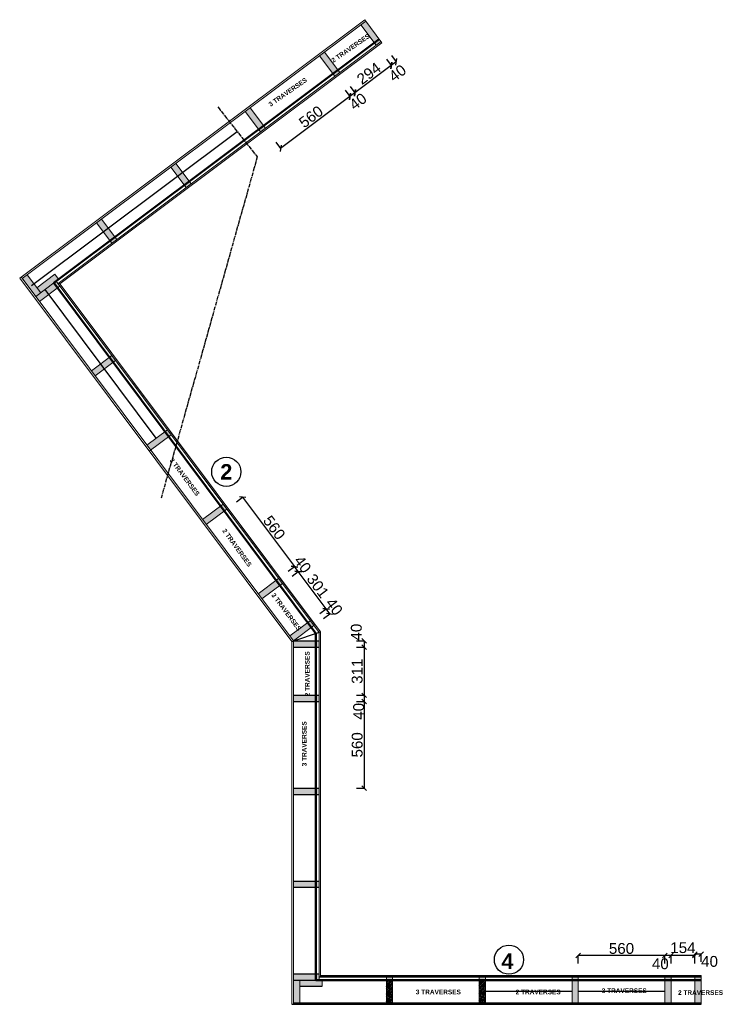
# Model space of a CAD drawing. Extents: x 58242 to 349865, y -38439 to 8834.
# Tile 4 of 7: x 69666 to 74221, y -38439 to -32076. Entities that reach past the tile are written whole.
import ezdxf

# ---------------------------------------------------------------- set-up
doc = ezdxf.new("R2010")
doc.units = 0
doc.header["$MEASUREMENT"] = 0
doc.linetypes.add('ACAD_ISO08W100', pattern=[36, 24, -3, 6, -3])
doc.layers.add('Murs Périphériques', color=7, linetype='Continuous')
doc.layers.add('Texte 2D', color=7, linetype='Continuous')
doc.styles.get("Standard").update_dxf_attribs({"font": 'arial.ttf'})
doc.styles.add('STYLE_GENERE_6', font='arialbd.ttf')
doc.linetypes.add('ISOLATION', pattern='A,0.0001,-0.1,[134,ltypeshp.shx,S=0.1,R=0,X=-0.1,Y=0],-0.2,[134,ltypeshp.shx,S=0.1,R=180,X=0.1,Y=0],-0.1', length=0.4001)
doc.dimstyles.new('STYLE_GENERE__8', dxfattribs={"dimtxt": 70, "dimasz": 30, "dimexe": 0.18, "dimexo": 0.0625, "dimgap": 10, "dimtad": 1, "dimdec": 0, "dimzin": 0, "dimdsep": 46, "dimtxsty": 'Standard', "dimblk": 'OBLIQUE', "dimcen": 0.09, "dimadec": 0, "dimazin": 0, "dimtfac": 1, "dimtdec": 0, "dimtmove": 2, "dimatfit": 3, "dimldrblk": 'ARROWHEAD_5', "dimfxl": 50, "dimfxlon": 1, "dimtolj": 1, "dimtzin": 0, "dimarcsym": 0})
pattern_1 = [(45, (0, -12132.983), (-6.1871843, 6.1871843), []), (135, (0, -12132.983), (-18.561553, 6.1871843), [21.875, -13.125])]

# ---------------------------------------------------------------- blocks, each defined once
blk = doc.blocks.new('_Oblique')
at = {"color": 0, "linetype": 'ByBlock', "lineweight": -2}
blk.add_line((-0.5, -0.5), (0.5, 0.5), dxfattribs=at)
blk = doc.blocks.new('*D690')
at = {"color": 0, "lineweight": -2, "transparency": 16777216}
for p, q in [((74030.1, -38164.4), (74030.1, -38114.2)), ((74070.1, -38114.4), (74030.1, -38114.4)), ((74070.1, -38164.4), (74070.1, -38114.2))]:
    blk.add_line(p, q, dxfattribs=at)
at = {"layer": 'Defpoints', "color": 0, "transparency": 16777216}
for p in [(74030.1, -38114.4), (74030.1, -38252.5), (74070.1, -38252.5)]:
    blk.add_point(p, dxfattribs=at)
at = {"color": 0, "lineweight": -2, "transparency": 16777216, "xscale": 30, "yscale": 30, "zscale": 30, "rotation": 180}
blk.add_blockref('_Oblique', (74030.1, -38114.4), dxfattribs=at)
at = {"color": 0, "lineweight": -2, "transparency": 16777216, "xscale": 30, "yscale": 30, "zscale": 30}
blk.add_blockref('_Oblique', (74070.1, -38114.4), dxfattribs=at)
at = {"color": 0, "transparency": 16777216, "insert": (74125.2, -38161.7), "char_height": 70, "attachment_point": 5}
blk.add_mtext('\\A1;40', dxfattribs=at)
blk = doc.blocks.new('ARROWHEAD_5')
at = {"color": 0, "linetype": 'Continuous', "lineweight": 0}
blk.add_line((0, 0), (-1, 0), dxfattribs=at)
blk.add_solid([(-1, 0.2679), (0, 0), (-1, -0.2679), (-1, 0.2679)], dxfattribs=at)
blk = doc.blocks.new('*D691')
at = {"color": 0, "lineweight": -2, "transparency": 16777216}
for p, q in [((73876, -38173.8), (73876, -38123.6)), ((74030.1, -38123.8), (73876, -38123.8)), ((74030.1, -38173.8), (74030.1, -38123.6))]:
    blk.add_line(p, q, dxfattribs=at)
at = {"layer": 'Defpoints', "color": 0, "transparency": 16777216}
for p in [(73876, -38123.8), (73876, -38261.5), (74030.1, -38261.9)]:
    blk.add_point(p, dxfattribs=at)
at = {"color": 0, "lineweight": -2, "transparency": 16777216, "xscale": 30, "yscale": 30, "zscale": 30, "rotation": 180}
blk.add_blockref('_Oblique', (73876, -38123.8), dxfattribs=at)
at = {"color": 0, "lineweight": -2, "transparency": 16777216, "xscale": 30, "yscale": 30, "zscale": 30}
blk.add_blockref('_Oblique', (74030.1, -38123.8), dxfattribs=at)
at = {"color": 0, "transparency": 16777216, "insert": (73953.1, -38072.8), "char_height": 70, "attachment_point": 5}
blk.add_mtext('\\A1;154', dxfattribs=at)
blk = doc.blocks.new('*D692')
at = {"color": 0, "lineweight": -2, "transparency": 16777216}
for p, q in [((73836, -38173.8), (73836, -38123.6)), ((73876, -38123.8), (73836, -38123.8)), ((73876, -38173.8), (73876, -38123.6))]:
    blk.add_line(p, q, dxfattribs=at)
at = {"layer": 'Defpoints', "color": 0, "transparency": 16777216}
for p in [(73836, -38123.8), (73836, -38261.5), (73876, -38261.5)]:
    blk.add_point(p, dxfattribs=at)
at = {"color": 0, "lineweight": -2, "transparency": 16777216, "xscale": 30, "yscale": 30, "zscale": 30, "rotation": 180}
blk.add_blockref('_Oblique', (73836, -38123.8), dxfattribs=at)
at = {"color": 0, "lineweight": -2, "transparency": 16777216, "xscale": 30, "yscale": 30, "zscale": 30}
blk.add_blockref('_Oblique', (73876, -38123.8), dxfattribs=at)
at = {"color": 0, "transparency": 16777216, "insert": (73807, -38176.9), "char_height": 70, "attachment_point": 5}
blk.add_mtext('\\A1;40', dxfattribs=at)
blk = doc.blocks.new('*D693')
at = {"color": 0, "lineweight": -2, "transparency": 16777216}
for p, q in [((73276, -38173.8), (73276, -38123.6)), ((73836, -38123.8), (73276, -38123.8)), ((73836, -38173.8), (73836, -38123.6))]:
    blk.add_line(p, q, dxfattribs=at)
at = {"layer": 'Defpoints', "color": 0, "transparency": 16777216}
for p in [(73276, -38123.8), (73276, -38261.5), (73836, -38261.5)]:
    blk.add_point(p, dxfattribs=at)
at = {"color": 0, "lineweight": -2, "transparency": 16777216, "xscale": 30, "yscale": 30, "zscale": 30, "rotation": 180}
blk.add_blockref('_Oblique', (73276, -38123.8), dxfattribs=at)
at = {"color": 0, "lineweight": -2, "transparency": 16777216, "xscale": 30, "yscale": 30, "zscale": 30}
blk.add_blockref('_Oblique', (73836, -38123.8), dxfattribs=at)
at = {"color": 0, "transparency": 16777216, "insert": (73556, -38078), "char_height": 70, "attachment_point": 5}
blk.add_mtext('\\A1;560', dxfattribs=at)
blk = doc.blocks.new('*D694')
at = {"color": 0, "lineweight": -2, "transparency": 16777216}
for p, q in [((71843.3, -36090.4), (71893.4, -36090.4)), ((71843.3, -36130.4), (71893.4, -36130.4)), ((71893.3, -36090.4), (71893.3, -36130.4))]:
    blk.add_line(p, q, dxfattribs=at)
at = {"layer": 'Defpoints', "color": 0, "transparency": 16777216}
for p in [(71601.1, -36090.4), (71601.1, -36130.4), (71893.3, -36130.4)]:
    blk.add_point(p, dxfattribs=at)
at = {"color": 0, "lineweight": -2, "transparency": 16777216, "xscale": 30, "yscale": 30, "zscale": 30}
for p, rotation in [((71893.3, -36090.4), 90), ((71893.3, -36130.4), 270)]:
    blk.add_blockref('_Oblique', p, dxfattribs=dict(at, rotation=rotation))
at = {"color": 0, "transparency": 16777216, "insert": (71842.1, -36033.6), "char_height": 70, "attachment_point": 5, "rotation": 90}
blk.add_mtext('\\A1;40', dxfattribs=at)
blk = doc.blocks.new('*D695')
at = {"color": 0, "lineweight": -2, "transparency": 16777216}
for p, q in [((71843.3, -36130.4), (71893.4, -36130.4)), ((71893.3, -36130.4), (71893.3, -36441.9)), ((71843.3, -36441.9), (71893.4, -36441.9))]:
    blk.add_line(p, q, dxfattribs=at)
at = {"layer": 'Defpoints', "color": 0, "transparency": 16777216}
for p in [(71601.1, -36130.4), (71581.1, -36441.9), (71893.3, -36441.9)]:
    blk.add_point(p, dxfattribs=at)
at = {"color": 0, "lineweight": -2, "transparency": 16777216, "xscale": 30, "yscale": 30, "zscale": 30}
for p, rotation in [((71893.3, -36130.4), 90), ((71893.3, -36441.9), 270)]:
    blk.add_blockref('_Oblique', p, dxfattribs=dict(at, rotation=rotation))
at = {"color": 0, "transparency": 16777216, "insert": (71847.5, -36286.2), "char_height": 70, "attachment_point": 5, "rotation": 90}
blk.add_mtext('\\A1;311', dxfattribs=at)
blk = doc.blocks.new('*D696')
at = {"color": 0, "lineweight": -2, "transparency": 16777216}
for p, q in [((71843.3, -36441.9), (71893.4, -36441.9)), ((71893.3, -36441.9), (71893.3, -36481.9)), ((71843.3, -36481.9), (71893.4, -36481.9))]:
    blk.add_line(p, q, dxfattribs=at)
at = {"layer": 'Defpoints', "color": 0, "transparency": 16777216}
for p in [(71581.1, -36441.9), (71581.1, -36481.9), (71893.3, -36481.9)]:
    blk.add_point(p, dxfattribs=at)
at = {"color": 0, "lineweight": -2, "transparency": 16777216, "xscale": 30, "yscale": 30, "zscale": 30}
for p, rotation in [((71893.3, -36441.9), 90), ((71893.3, -36481.9), 270)]:
    blk.add_blockref('_Oblique', p, dxfattribs=dict(at, rotation=rotation))
at = {"color": 0, "transparency": 16777216, "insert": (71857, -36545.2), "char_height": 70, "attachment_point": 5, "rotation": 90}
blk.add_mtext('\\A1;40', dxfattribs=at)
blk = doc.blocks.new('*D697')
at = {"color": 0, "lineweight": -2, "transparency": 16777216}
for p, q in [((71606.7, -35912.8), (71646.8, -35882.7)), ((71670.7, -35914.9), (71646.7, -35882.8)), ((71630.6, -35944.8), (71670.8, -35914.8))]:
    blk.add_line(p, q, dxfattribs=at)
at = {"layer": 'Defpoints', "color": 0, "transparency": 16777216}
for p in [(71646.7, -35882.8), (71544.2, -35959.5), (71568.2, -35991.6)]:
    blk.add_point(p, dxfattribs=at)
at = {"color": 0, "lineweight": -2, "transparency": 16777216, "xscale": 30, "yscale": 30, "zscale": 30}
for p, rotation in [((71646.7, -35882.8), 126.8149930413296), ((71670.7, -35914.9), 306.8149930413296)]:
    blk.add_blockref('_Oblique', p, dxfattribs=dict(at, rotation=rotation))
at = {"color": 0, "transparency": 16777216, "insert": (71698.8, -35868.8), "char_height": 70, "attachment_point": 5, "rotation": 306.81499}
blk.add_mtext('\\A1;40', dxfattribs=at)
blk = doc.blocks.new('*D698')
at = {"color": 0, "lineweight": -2, "transparency": 16777216}
for p, q in [((71426.2, -35671.8), (71466.4, -35641.7)), ((71646.7, -35882.8), (71466.3, -35641.8)), ((71606.7, -35912.8), (71646.8, -35882.7))]:
    blk.add_line(p, q, dxfattribs=at)
at = {"layer": 'Defpoints', "color": 0, "transparency": 16777216}
for p in [(71466.3, -35641.8), (71363.8, -35718.5), (71544.2, -35959.5)]:
    blk.add_point(p, dxfattribs=at)
at = {"color": 0, "lineweight": -2, "transparency": 16777216, "xscale": 30, "yscale": 30, "zscale": 30}
for p, rotation in [((71466.3, -35641.8), 126.8149930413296), ((71646.7, -35882.8), 306.8149930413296)]:
    blk.add_blockref('_Oblique', p, dxfattribs=dict(at, rotation=rotation))
at = {"color": 0, "transparency": 16777216, "insert": (71593.1, -35734.9), "char_height": 70, "attachment_point": 5, "rotation": 306.81499}
blk.add_mtext('\\A1;301', dxfattribs=at)
blk = doc.blocks.new('*D699')
at = {"color": 0, "lineweight": -2, "transparency": 16777216}
for p, q in [((71402.3, -35639.7), (71442.4, -35609.7)), ((71466.3, -35641.8), (71442.3, -35609.8)), ((71426.2, -35671.8), (71466.4, -35641.7))]:
    blk.add_line(p, q, dxfattribs=at)
at = {"layer": 'Defpoints', "color": 0, "transparency": 16777216}
for p in [(71442.3, -35609.8), (71339.8, -35686.5), (71363.8, -35718.5)]:
    blk.add_point(p, dxfattribs=at)
at = {"color": 0, "lineweight": -2, "transparency": 16777216, "xscale": 30, "yscale": 30, "zscale": 30}
for p, rotation in [((71442.3, -35609.8), 126.8149930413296), ((71466.3, -35641.8), 306.8149930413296)]:
    blk.add_blockref('_Oblique', p, dxfattribs=dict(at, rotation=rotation))
at = {"color": 0, "transparency": 16777216, "insert": (71495, -35595.3), "char_height": 70, "attachment_point": 5, "rotation": 306.81499}
blk.add_mtext('\\A1;40', dxfattribs=at)
blk = doc.blocks.new('*D700')
at = {"color": 0, "lineweight": -2, "transparency": 16777216}
for p, q in [((72069.7, -32308.1), (72099.8, -32348.3)), ((72037.9, -32331.9), (72068, -32372.1)), ((72099.7, -32348.1), (72067.9, -32372))]:
    blk.add_line(p, q, dxfattribs=at)
at = {"layer": 'Defpoints', "color": 0, "transparency": 16777216}
for p in [(71958.3, -32225.7), (71990.2, -32201.8), (72067.9, -32372)]:
    blk.add_point(p, dxfattribs=at)
at = {"color": 0, "lineweight": -2, "transparency": 16777216, "xscale": 30, "yscale": 30, "zscale": 30}
for p, rotation in [((72067.9, -32372), 216.8149930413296), ((72099.7, -32348.1), 36.81499304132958)]:
    blk.add_blockref('_Oblique', p, dxfattribs=dict(at, rotation=rotation))
at = {"color": 0, "transparency": 16777216, "insert": (72108.2, -32421.1), "char_height": 70, "attachment_point": 5, "rotation": 36.81499}
blk.add_mtext('\\A1;40', dxfattribs=at)
blk = doc.blocks.new('*D701')
at = {"color": 0, "lineweight": -2, "transparency": 16777216}
for p, q in [((72067.9, -32372), (71832.5, -32548.1)), ((72037.9, -32331.9), (72068, -32372.1)), ((71802.5, -32508.1), (71832.6, -32548.3))]:
    blk.add_line(p, q, dxfattribs=at)
at = {"layer": 'Defpoints', "color": 0, "transparency": 16777216}
for p in [(71958.3, -32225.7), (71723, -32401.8), (71832.5, -32548.1)]:
    blk.add_point(p, dxfattribs=at)
at = {"color": 0, "lineweight": -2, "transparency": 16777216, "xscale": 30, "yscale": 30, "zscale": 30}
for p, rotation in [((72067.9, -32372), 36.81499304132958), ((71832.5, -32548.1), 216.8149930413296)]:
    blk.add_blockref('_Oblique', p, dxfattribs=dict(at, rotation=rotation))
at = {"color": 0, "transparency": 16777216, "insert": (71922.8, -32423.4), "char_height": 70, "attachment_point": 5, "rotation": 36.81499}
blk.add_mtext('\\A1;294', dxfattribs=at)
blk = doc.blocks.new('*D702')
at = {"color": 0, "lineweight": -2, "transparency": 16777216}
for p, q in [((71802.5, -32508.1), (71832.6, -32548.3)), ((71770.5, -32532.1), (71800.6, -32572.2)), ((71832.5, -32548.1), (71800.5, -32572.1))]:
    blk.add_line(p, q, dxfattribs=at)
at = {"layer": 'Defpoints', "color": 0, "transparency": 16777216}
for p in [(71691, -32425.8), (71723, -32401.8), (71800.5, -32572.1)]:
    blk.add_point(p, dxfattribs=at)
at = {"color": 0, "lineweight": -2, "transparency": 16777216, "xscale": 30, "yscale": 30, "zscale": 30}
for p, rotation in [((71800.5, -32572.1), 216.8149930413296), ((71832.5, -32548.1), 36.81499304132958)]:
    blk.add_blockref('_Oblique', p, dxfattribs=dict(at, rotation=rotation))
at = {"color": 0, "transparency": 16777216, "insert": (71852.6, -32604.8), "char_height": 70, "attachment_point": 5, "rotation": 36.81499}
blk.add_mtext('\\A1;40', dxfattribs=at)
blk = doc.blocks.new('*D703')
at = {"color": 0, "lineweight": -2, "transparency": 16777216}
for p, q in [((71800.5, -32572.1), (71352.1, -32907.7)), ((71770.5, -32532.1), (71800.6, -32572.2)), ((71322.2, -32867.6), (71352.2, -32907.8))]:
    blk.add_line(p, q, dxfattribs=at)
at = {"layer": 'Defpoints', "color": 0, "transparency": 16777216}
for p in [(71691, -32425.8), (71242.6, -32761.4), (71352.1, -32907.7)]:
    blk.add_point(p, dxfattribs=at)
at = {"color": 0, "lineweight": -2, "transparency": 16777216, "xscale": 30, "yscale": 30, "zscale": 30}
for p, rotation in [((71800.5, -32572.1), 36.81499304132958), ((71352.1, -32907.7), 216.8149930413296)]:
    blk.add_blockref('_Oblique', p, dxfattribs=dict(at, rotation=rotation))
at = {"color": 0, "transparency": 16777216, "insert": (71548.9, -32703.3), "char_height": 70, "attachment_point": 5, "rotation": 36.81499}
blk.add_mtext('\\A1;560', dxfattribs=at)
blk = doc.blocks.new('*D704')
at = {"color": 0, "lineweight": -2, "transparency": 16777216}
for p, q in [((71843.4, -36481.9), (71893.6, -36481.9)), ((71893.4, -36481.9), (71893.4, -37041.9)), ((71843.4, -37041.9), (71893.6, -37041.9))]:
    blk.add_line(p, q, dxfattribs=at)
at = {"layer": 'Defpoints', "color": 0, "transparency": 16777216}
for p in [(71436.1, -36481.9), (71436.1, -37041.9), (71893.4, -37041.9)]:
    blk.add_point(p, dxfattribs=at)
at = {"color": 0, "lineweight": -2, "transparency": 16777216, "xscale": 30, "yscale": 30, "zscale": 30}
for p, rotation in [((71893.4, -36481.9), 90), ((71893.4, -37041.9), 270)]:
    blk.add_blockref('_Oblique', p, dxfattribs=dict(at, rotation=rotation))
at = {"color": 0, "transparency": 16777216, "insert": (71847.7, -36761.9), "char_height": 70, "attachment_point": 5, "rotation": 90}
blk.add_mtext('\\A1;560', dxfattribs=at)
blk = doc.blocks.new('*D705')
at = {"color": 0, "lineweight": -2, "transparency": 16777216}
for p, q in [((71066.8, -35191.3), (71107, -35161.2)), ((71106.9, -35161.3), (71442.4, -35609.7)), ((71402.4, -35639.6), (71442.6, -35609.6))]:
    blk.add_line(p, q, dxfattribs=at)
at = {"layer": 'Defpoints', "color": 0, "transparency": 16777216}
for p in [(70872.2, -35337), (71442.4, -35609.7), (71207.7, -35785.3)]:
    blk.add_point(p, dxfattribs=at)
at = {"color": 0, "lineweight": -2, "transparency": 16777216, "xscale": 30, "yscale": 30, "zscale": 30}
for p, rotation in [((71106.9, -35161.3), 126.814993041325), ((71442.4, -35609.7), 306.814993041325)]:
    blk.add_blockref('_Oblique', p, dxfattribs=dict(at, rotation=rotation))
at = {"color": 0, "transparency": 16777216, "insert": (71311.3, -35358.1), "char_height": 70, "attachment_point": 5, "rotation": 306.81499}
blk.add_mtext('\\A1;560', dxfattribs=at)

msp = doc.modelspace()

# ---------------------------------------------------------------- hatches: boundary and pattern name
h = msp.add_hatch()
h.set_pattern_fill('ANSI38', color=59, scale=70)
h.set_pattern_definition(pattern_1)
h.paths.add_polyline_path([(73276.039, -38281.522), (73236.039, -38281.522), (73236.039, -38429.522), (73276.039, -38429.522)])
h.paths.add_polyline_path([(73876.039, -38281.522), (73836.039, -38281.522), (73836.039, -38429.522), (73876.039, -38429.522)])
h.paths.add_polyline_path([(74070.101, -38281.522), (74030.101, -38281.522), (74030.101, -38429.522), (74070.101, -38429.522)])
h.paths.add_polyline_path([(71476.039, -38281.522), (71436.101, -38281.522), (71436.101, -38429.522), (71476.039, -38429.522)])
h.paths.add_polyline_path([(71621.039, -38281.522), (71581.101, -38281.522), (71476.039, -38281.522), (71476.039, -38321.522), (71621.039, -38321.522)])
h.paths.add_polyline_path([(71581.101, -38241.522), (71436.101, -38241.522), (71436.101, -38281.522), (71581.101, -38281.522)])
h.paths.add_polyline_path([(71581.101, -37641.886), (71436.101, -37641.886), (71436.101, -37681.886), (71581.101, -37681.886)])
h.paths.add_polyline_path([(71581.101, -37041.886), (71436.101, -37041.886), (71436.101, -37081.886), (71581.101, -37081.886)])
h.paths.add_polyline_path([(71581.101, -36441.886), (71436.101, -36441.886), (71436.101, -36481.886), (71581.101, -36481.886)])
h.paths.add_polyline_path([(71581.101, -36090.429), (71436.101, -36090.429), (71436.101, -36130.429), (71581.101, -36130.429)])
h.paths.add_polyline_path([(71552.185, -36003.54), (71528.215, -35971.517), (71412.132, -36058.406), (71436.101, -36090.429)])
h.paths.add_polyline_path([(71347.791, -35730.47), (71323.821, -35698.447), (71207.738, -35785.336), (71231.707, -35817.359)])
h.paths.add_polyline_path([(70988.251, -35250.126), (70964.281, -35218.103), (70848.198, -35304.991), (70872.167, -35337.014)])
h.paths.add_polyline_path([(70628.711, -34769.781), (70604.741, -34737.758), (70488.658, -34824.647), (70512.628, -34856.67)])
h.paths.add_polyline_path([(70269.171, -34289.436), (70245.202, -34257.413), (70129.118, -34344.302), (70153.088, -34376.325)])
h.paths.add_polyline_path([(69909.631, -33809.091), (69885.662, -33777.068), (69769.578, -33863.957), (69793.548, -33895.98)])
h.paths.add_polyline_path([(69885.662, -33777.068), (69917.685, -33753.099), (69893.715, -33721.076), (69777.632, -33807.965), (69801.601, -33839.988)])
h.paths.add_polyline_path([(69777.632, -33807.965), (69714.713, -33723.904), (69682.69, -33747.874), (69769.578, -33863.957), (69801.601, -33839.988)])
h.paths.add_polyline_path([(70195.057, -33364.365), (70163.034, -33388.334), (70249.923, -33504.417), (70281.946, -33480.448)])
h.paths.add_polyline_path([(70675.402, -33004.825), (70643.379, -33028.794), (70730.268, -33144.877), (70762.291, -33120.908)])
h.paths.add_polyline_path([(71155.747, -32645.285), (71123.724, -32669.254), (71210.613, -32785.338), (71242.636, -32761.368)])
h.paths.add_polyline_path([(71636.092, -32285.745), (71604.069, -32309.714), (71690.957, -32425.798), (71722.98, -32401.828)])
h.paths.add_polyline_path([(71903.484, -32085.601), (71871.461, -32109.57), (71958.349, -32225.654), (71990.372, -32201.684)])
h.paths.add_polyline_path([(73914.426, -38394.444), (74220.545, -38394.444), (74220.545, -38332.623), (73914.426, -38332.623)], flags=9)
h.paths.add_polyline_path([(71556.613, -36455.497), (71556.613, -36149.378), (71494.792, -36149.378), (71494.792, -36455.497)], flags=9)
h.paths.add_polyline_path([(71272.928, -35799.181), (71455.96, -36044.554), (71505.514, -36007.591), (71322.482, -35762.218)], flags=9)
h.paths.add_polyline_path([(71697.514, -32372.807), (71948.799, -32197.979), (71913.492, -32147.232), (71662.207, -32322.06)], flags=9)
h = msp.add_hatch()
h.set_pattern_fill('ANSI38', color=59, scale=70)
h.set_pattern_definition([(45, (3e-11, -12132.983), (-6.1871843, 6.1871843), []), (135, (3e-11, -12132.983), (-18.561553, 6.1871843), [21.875, -13.125])])
h.paths.add_polyline_path([(73276.039, -38281.522), (73236.039, -38281.522), (73236.039, -38429.522), (73276.039, -38429.522)])
h.paths.add_polyline_path([(73876.039, -38281.522), (73836.039, -38281.522), (73836.039, -38429.522), (73876.039, -38429.522)])
h.paths.add_polyline_path([(74070.101, -38281.522), (74030.101, -38281.522), (74030.101, -38429.522), (74070.101, -38429.522)])
h.paths.add_polyline_path([(71476.039, -38281.522), (71436.101, -38281.522), (71436.101, -38429.522), (71476.039, -38429.522)])
h.paths.add_polyline_path([(71621.039, -38281.522), (71581.101, -38281.522), (71476.039, -38281.522), (71476.039, -38321.522), (71621.039, -38321.522)])
h.paths.add_polyline_path([(71581.101, -38241.522), (71436.101, -38241.522), (71436.101, -38281.522), (71581.101, -38281.522)])
h.paths.add_polyline_path([(71581.101, -37641.886), (71436.101, -37641.886), (71436.101, -37681.886), (71581.101, -37681.886)])
h.paths.add_polyline_path([(71581.101, -37041.886), (71436.101, -37041.886), (71436.101, -37081.886), (71581.101, -37081.886)])
h.paths.add_polyline_path([(71581.101, -36441.886), (71436.101, -36441.886), (71436.101, -36481.886), (71581.101, -36481.886)])
h.paths.add_polyline_path([(71581.101, -36090.429), (71436.101, -36090.429), (71436.101, -36130.429), (71581.101, -36130.429)])
h.paths.add_polyline_path([(71552.185, -36003.54), (71528.215, -35971.517), (71412.132, -36058.406), (71436.101, -36090.429)])
h.paths.add_polyline_path([(71347.791, -35730.47), (71323.821, -35698.447), (71207.738, -35785.336), (71231.707, -35817.359)])
h.paths.add_polyline_path([(70988.251, -35250.126), (70964.281, -35218.103), (70848.198, -35304.991), (70872.167, -35337.014)])
h.paths.add_polyline_path([(70628.711, -34769.781), (70604.741, -34737.758), (70488.658, -34824.647), (70512.628, -34856.67)])
h.paths.add_polyline_path([(70269.171, -34289.436), (70245.202, -34257.413), (70129.118, -34344.302), (70153.088, -34376.325)])
h.paths.add_polyline_path([(69909.631, -33809.091), (69885.662, -33777.068), (69769.578, -33863.957), (69793.548, -33895.98)])
h.paths.add_polyline_path([(69885.662, -33777.068), (69917.685, -33753.099), (69893.715, -33721.076), (69777.632, -33807.965), (69801.601, -33839.988)])
h.paths.add_polyline_path([(69777.632, -33807.965), (69714.713, -33723.904), (69682.69, -33747.874), (69769.578, -33863.957), (69801.601, -33839.988)])
h.paths.add_polyline_path([(70195.057, -33364.365), (70163.034, -33388.334), (70249.923, -33504.417), (70281.946, -33480.448)])
h.paths.add_polyline_path([(70675.402, -33004.825), (70643.379, -33028.794), (70730.268, -33144.877), (70762.291, -33120.908)])
h.paths.add_polyline_path([(71155.747, -32645.285), (71123.724, -32669.254), (71210.613, -32785.338), (71242.636, -32761.368)])
h.paths.add_polyline_path([(71636.092, -32285.745), (71604.069, -32309.714), (71690.957, -32425.798), (71722.98, -32401.828)])
h.paths.add_polyline_path([(71903.484, -32085.601), (71871.461, -32109.57), (71958.349, -32225.654), (71990.372, -32201.684)])
h.paths.add_polyline_path([(73914.426, -38394.444), (74220.545, -38394.444), (74220.545, -38332.623), (73914.426, -38332.623)], flags=9)
h.paths.add_polyline_path([(71556.613, -36455.497), (71556.613, -36149.378), (71494.792, -36149.378), (71494.792, -36455.497)], flags=9)
h.paths.add_polyline_path([(71272.928, -35799.181), (71455.96, -36044.554), (71505.514, -36007.591), (71322.482, -35762.218)], flags=9)
h.paths.add_polyline_path([(71697.514, -32372.807), (71948.799, -32197.979), (71913.492, -32147.232), (71662.207, -32322.06)], flags=9)
h = msp.add_hatch(color=255)
h.dxf.hatch_style = 1
h.paths.add_polyline_path([(74030.101, -38261.522), (74030.101, -38281.522), (74070.101, -38281.522), (74070.101, -38261.522)])
h.paths.add_polyline_path([(73836.039, -38261.522), (73836.039, -38281.522), (73876.039, -38281.522), (73876.039, -38261.522)])
h.paths.add_polyline_path([(73236.039, -38261.522), (73236.039, -38281.522), (73276.039, -38281.522), (73276.039, -38261.522)])
h.paths.add_polyline_path([(72636.039, -38261.522), (72636.039, -38281.522), (72676.039, -38281.522), (72676.039, -38261.522)])
h.paths.add_polyline_path([(71581.101, -38281.522), (71601.101, -38281.522), (71601.101, -38241.522), (71581.101, -38241.522)])
h.paths.add_polyline_path([(72036.039, -38261.522), (72036.039, -38281.522), (72076.039, -38281.522), (72076.039, -38261.522)])
h.paths.add_polyline_path([(71601.101, -37641.886), (71581.101, -37641.886), (71581.101, -37681.886), (71601.101, -37681.886)])
h.paths.add_polyline_path([(71601.101, -37041.886), (71581.101, -37041.886), (71581.101, -37081.886), (71601.101, -37081.886)])
h.paths.add_polyline_path([(71601.101, -36441.886), (71581.101, -36441.886), (71581.101, -36481.886), (71601.101, -36481.886)])
h.paths.add_polyline_path([(71601.101, -36090.429), (71581.101, -36090.429), (71581.101, -36130.429), (71601.101, -36130.429)])
h.paths.add_polyline_path([(71544.227, -35959.533), (71528.215, -35971.517), (71552.185, -36003.54), (71568.196, -35991.556)])
h.paths.add_polyline_path([(71339.833, -35686.463), (71323.821, -35698.447), (71347.791, -35730.47), (71363.802, -35718.486)])
h.paths.add_polyline_path([(70980.293, -35206.118), (70964.281, -35218.103), (70988.251, -35250.126), (71004.262, -35238.141)])
h.paths.add_polyline_path([(70620.753, -34725.773), (70604.741, -34737.758), (70628.711, -34769.781), (70644.722, -34757.796)])
h.paths.add_polyline_path([(70261.213, -34245.428), (70245.202, -34257.413), (70269.171, -34289.436), (70285.182, -34277.451)])
h.paths.add_polyline_path([(69901.673, -33765.084), (69885.662, -33777.068), (69909.631, -33809.091), (69925.643, -33797.107)])
h.paths.add_polyline_path([(70293.931, -33496.459), (70281.946, -33480.448), (70249.923, -33504.417), (70261.908, -33520.429)])
h.paths.add_polyline_path([(70774.276, -33136.92), (70762.291, -33120.908), (70730.268, -33144.877), (70742.253, -33160.889)])
h.paths.add_polyline_path([(71222.597, -32801.349), (71254.62, -32777.38), (71242.636, -32761.368), (71210.613, -32785.338)])
h.paths.add_polyline_path([(71734.965, -32417.84), (71722.98, -32401.828), (71690.957, -32425.798), (71702.942, -32441.809)])
h.paths.add_polyline_path([(72002.357, -32217.696), (71990.372, -32201.684), (71958.349, -32225.654), (71970.334, -32241.665)])
h = msp.add_hatch()
h.set_pattern_fill('ANSI38', color=59, scale=70)
h.set_pattern_definition(pattern_1)
h.paths.add_polyline_path([(72036.039, -38429.522), (72076.039, -38429.522), (72076.039, -38281.522), (72036.039, -38281.522)])
h.paths.add_polyline_path([(72636.039, -38429.522), (72676.039, -38429.522), (72676.039, -38281.522), (72636.039, -38281.522)])

# ---------------------------------------------------------------- linework, layer by layer
at = {"linetype": 'ACAD_ISO08W100'}
for p, q in [((70945.884, -32639.304), (71201.589, -32962.803)), ((71201.589, -32962.803), (70580.31, -35167.721))]:
    msp.add_line(p, q, dxfattribs=at)
at = {"linetype": 'ISOLATION', "ltscale": 180}
for p, q in [((69741.213, -33793.747), (71071.399, -32798.097)), ((69827.771, -33820.4), (70546.85, -34781.09)), ((73235.675, -38356.401), (72676.039, -38356.401)), ((73835.675, -38355.522), (73276.039, -38355.522))]:
    msp.add_line(p, q, dxfattribs=at)
for p, q in [((71424.101, -36094.423), (71610.101, -36032.522)), ((71436.101, -36090.429), (71601.101, -36090.429)), ((71436.101, -36130.429), (71601.101, -36130.429)), ((71436.101, -36441.886), (71601.101, -36441.886)), ((71436.101, -36481.886), (71601.101, -36481.886)), ((71436.101, -37041.886), (71601.101, -37041.886)), ((71436.101, -37081.886), (71601.101, -37081.886)), ((71436.101, -37641.886), (71601.101, -37641.886)), ((71436.101, -37681.886), (71601.101, -37681.886)), ((71436.101, -38241.522), (71581.101, -38241.522)), ((71436.101, -38281.522), (71581.039, -38281.522)), ((71581.101, -38241.522), (71601.101, -38241.522)), ((71601.101, -38261.522), (74070.101, -38261.522)), ((71610.101, -38252.522), (74070.101, -38252.522)), ((71476.039, -38321.522), (71621.039, -38321.522)), ((71436.101, -38429.522), (74070.101, -38429.522)), ((71424.101, -38438.522), (74070.101, -38438.522))]:
    msp.add_line(p, q)
at = {"lineweight": 50}
msp.add_line((71581.101, -38281.522), (74070.101, -38281.522), dxfattribs=at)
for centre in [(71001.51, -34997.627), (72828.639, -38150.069)]:
    msp.add_circle(centre, 94.443)
at = {"layer": 'Murs Périphériques', "linetype": 'Continuous', "lineweight": 20}
for p, q in [((69665.892, -33745.458), (71896.293, -32075.994)), ((69682.69, -33747.874), (71903.484, -32085.601)), ((69913.658, -33781.095), (72002.184, -32217.826)), ((69926.256, -33782.907), (72007.75, -32224.901)), ((69777.632, -33807.965), (69893.715, -33721.076)), ((69917.685, -33753.099), (69893.715, -33721.076)), ((71424.101, -36094.423), (69665.892, -33745.458)), ((71436.101, -36090.429), (69675.499, -33738.267)), ((69801.601, -33839.988), (69714.713, -33723.904)), ((69769.578, -33863.957), (69885.662, -33777.068)), ((71601.101, -36035.517), (69901.673, -33765.084)), ((69920.863, -33775.702), (71573.208, -35983.232)), ((71610.101, -36032.522), (69920.863, -33775.702)), ((69793.548, -33895.98), (69925.643, -33797.107)), ((70129.118, -34344.302), (70261.213, -34245.428)), ((70153.088, -34376.325), (70285.182, -34277.451)), ((71601.101, -38281.522), (71601.101, -36035.517)), ((71424.101, -38438.522), (71424.101, -36094.423)), ((71436.101, -38438.522), (71436.101, -36090.429)), ((71476.039, -38429.522), (71476.039, -38281.522)), ((71621.039, -38321.522), (71621.039, -38281.522)), ((72036.039, -38429.522), (72036.039, -38261.522)), ((72076.039, -38429.522), (72076.039, -38261.522)), ((72636.039, -38429.522), (72636.039, -38261.522)), ((72676.039, -38429.522), (72676.039, -38261.522)), ((73236.039, -38429.522), (73236.039, -38261.522)), ((73276.039, -38429.522), (73276.039, -38261.522)), ((73836.039, -38429.522), (73836.039, -38261.522)), ((73876.039, -38429.522), (73876.039, -38261.522)), ((74030.101, -38429.522), (74030.101, -38261.886)), ((74070.101, -38438.522), (74070.101, -38252.522))]:
    msp.add_line(p, q, dxfattribs=at)
at = {"layer": 'Murs Périphériques', "color": 59, "linetype": 'Continuous', "lineweight": 20}
for p, q in [((71970.334, -32241.665), (71871.461, -32109.57)), ((72007.75, -32224.901), (71896.293, -32075.994)), ((71702.942, -32441.809), (71604.069, -32309.714)), ((71734.965, -32417.84), (71636.092, -32285.745)), ((71222.597, -32801.349), (71123.724, -32669.254)), ((71254.62, -32777.38), (71155.747, -32645.285)), ((70774.276, -33136.92), (70675.402, -33004.825)), ((70742.253, -33160.889), (70643.379, -33028.794)), ((70261.908, -33520.429), (70163.034, -33388.334)), ((70293.931, -33496.459), (70195.057, -33364.365)), ((70488.658, -34824.647), (70620.753, -34725.773)), ((70503.021, -34863.86), (70644.722, -34757.796)), ((70848.198, -35304.991), (70980.293, -35206.118)), ((70872.167, -35337.014), (71004.262, -35238.141)), ((71207.738, -35785.336), (71339.833, -35686.463)), ((71231.707, -35817.359), (71363.802, -35718.486)), ((71412.132, -36058.406), (71544.227, -35959.533)), ((71436.101, -36090.429), (71568.196, -35991.556)), ((71610.101, -38261.522), (71610.101, -36032.522))]:
    msp.add_line(p, q, dxfattribs=at)
at = {"layer": 'Murs Périphériques', "linetype": 'Continuous', "lineweight": 50}
for p, q in [((69885.662, -33777.068), (71990.199, -32201.814)), ((71581.101, -36042.173), (69885.662, -33777.068)), ((71581.101, -38281.522), (71581.101, -36042.173))]:
    msp.add_line(p, q, dxfattribs=at)

# ---------------------------------------------------------------- texts
at = {"layer": 'Texte 2D', "linetype": 'Continuous', "char_height": 30, "width": 497.7993, "attachment_point": 5, "style": 'STYLE_GENERE_6'}
for s, insert, rotation in [('2 TRAVERSES', (71804.829, -32259.928), 34.8277345), ('3 TRAVERSES', (71398.797, -32544.085), 34.8277345), ('3 TRAVERSES', (70732.191, -35031.36), 306.8523986), ('2 TRAVERSES', (71070.717, -35487.898), 305.7556947), ('3 TRAVERSES', (71389.449, -35902.922), 306.7204615), ('2 TRAVERSES', (71525.242, -36302.939), 90), ('3 TRAVERSES', (71505.593, -36755.282), 90)]:
    msp.add_mtext(s, dxfattribs=dict(at, insert=insert, rotation=rotation))
at = {"layer": 'Texte 2D', "linetype": 'Continuous', "attachment_point": 5, "style": 'STYLE_GENERE_6'}
for s, insert, char_height, width in [('{\\H1.25x;2} ', (71001.51, -34997.627), 80, 234.74745), ('{\\H1.25x;4} ', (72819.008, -38160.065), 80, 331.8662), ('3 TRAVERSES', (72372.037, -38358.951), 30, 497.7993), ('2 TRAVERSES', (73017.437, -38358.951), 30, 497.7993), ('3 TRAVERSES', (73573.685, -38350.756), 30, 497.7993), ('2 TRAVERSES', (74066.984, -38363.073), 30, 497.7993)]:
    msp.add_mtext(s, dxfattribs=dict(at, insert=insert, char_height=char_height, width=width))

# ---------------------------------------------------------------- dimensions: what is measured, and where the dimension line sits
for base, p1, p2, angle, picture, middle in [((71832.486, -32548.128), (71958.349, -32225.654), (71722.98, -32401.828), 36.814993, '*D701', (71922.762, -32423.422)), ((71352.142, -32907.668), (71690.957, -32425.798), (71242.636, -32761.368), 36.814993, '*D703', (71548.893, -32703.264)), ((71442.292, -35609.772), (71363.802, -35718.486), (71339.833, -35686.463), 306.814993, '*D699', (71495.042, -35595.27)), ((71466.261, -35641.795), (71544.227, -35959.533), (71363.802, -35718.486), 306.814993, '*D698', (71593.111, -35734.895)), ((71893.253, -36441.886), (71601.101, -36130.429), (71581.101, -36441.886), 90, '*D695', (71847.489, -36286.157)), ((71893.433, -37041.886), (71436.101, -36481.886), (71436.101, -37041.886), 90, '*D704', (71847.693, -36761.886))]:
    dim = msp.add_linear_dim(base=base, p1=p1, p2=p2, angle=angle, dimstyle='STYLE_GENERE__8')
    dim.commit()
    dim.dimension.update_dxf_attribs({"geometry": picture, "text_midpoint": middle})
for base, p1, p2, angle, picture, middle in [((72067.855, -32371.954), (71990.199, -32201.814), (71958.349, -32225.654), 36.814993, '*D700', (72108.237, -32421.06)), ((71800.463, -32572.097), (71722.98, -32401.828), (71690.957, -32425.798), 36.814993, '*D702', (71852.636, -32604.813)), ((71646.686, -35882.842), (71568.196, -35991.556), (71544.227, -35959.533), 306.814993, '*D697', (71698.843, -35868.784)), ((71893.253, -36130.429), (71601.101, -36090.429), (71601.101, -36130.429), 90, '*D694', (71842.141, -36033.598)), ((71893.253, -36481.886), (71581.101, -36441.886), (71581.101, -36481.886), 90, '*D696', (71857.025, -36545.212))]:
    dim = msp.add_linear_dim(base=base, p1=p1, p2=p2, angle=angle, dimstyle='STYLE_GENERE__8')
    dim.commit()
    dim.dimension.update_dxf_attribs({"geometry": picture, "text_midpoint": middle, "dimtype": 160})
dim = msp.add_aligned_dim(p1=(70872.167, -35337.014), p2=(71207.738, -35785.336), distance=293.162, dimstyle='STYLE_GENERE__8')
dim.commit()
dim.dimension.update_dxf_attribs({"geometry": '*D705', "text_midpoint": (71311.269, -35358.094)})
for base, p1, p2, picture, middle in [((73276.039, -38123.754), (73836.039, -38261.522), (73276.039, -38261.522), '*D693', (73556.039, -38078.014)), ((73876.039, -38123.754), (74030.101, -38261.886), (73876.039, -38261.522), '*D691', (73953.07, -38072.834))]:
    dim = msp.add_linear_dim(base=base, p1=p1, p2=p2, dimstyle='STYLE_GENERE__8')
    dim.commit()
    dim.dimension.update_dxf_attribs({"geometry": picture, "text_midpoint": middle})
for base, p1, p2, picture, middle in [((73836.039, -38123.754), (73876.039, -38261.522), (73836.039, -38261.522), '*D692', (73806.984, -38176.877)), ((74030.101, -38114.39), (74070.101, -38252.522), (74030.101, -38252.522), '*D690', (74125.179, -38161.729))]:
    dim = msp.add_linear_dim(base=base, p1=p1, p2=p2, dimstyle='STYLE_GENERE__8')
    dim.commit()
    dim.dimension.update_dxf_attribs({"geometry": picture, "text_midpoint": middle, "dimtype": 160})

doc.saveas('drawing.dxf')
